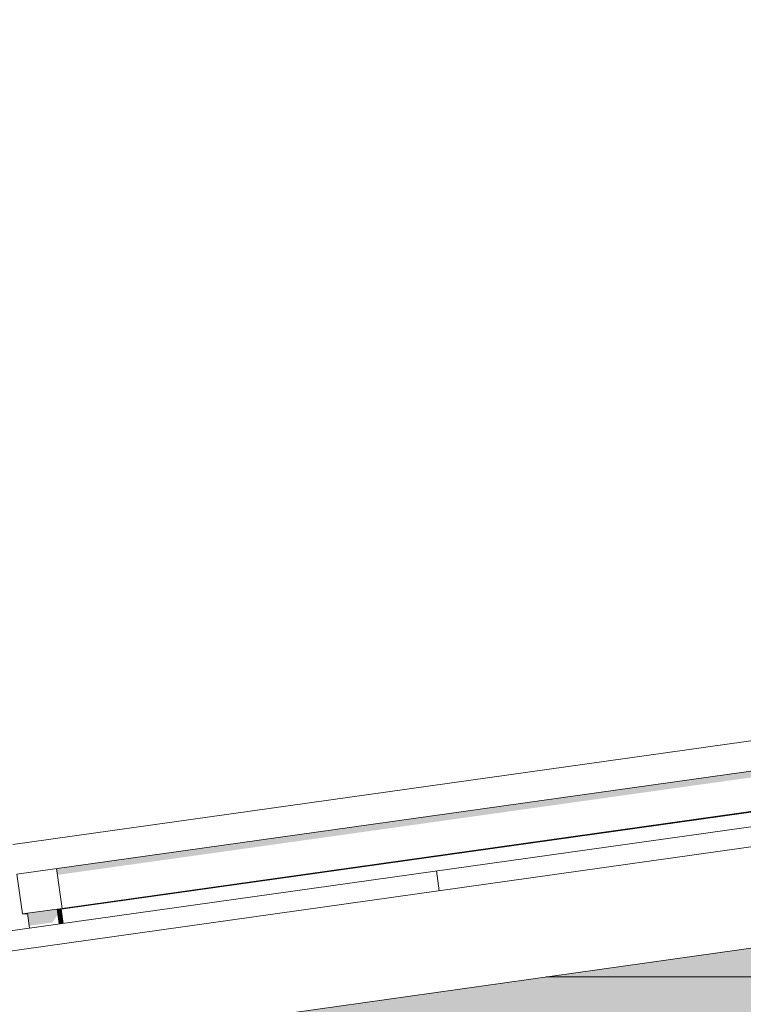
# Model space of a CAD drawing. Header units: metres. Extents: x -52 to 321, y -8 to 26.
# Tile 192 of 256: x 299.007 to 299.728, y 6.305 to 7.287. Entities that reach past the tile are written whole.
import ezdxf

# ---------------------------------------------------------------- set-up
doc = ezdxf.new("R2010")
doc.units = ezdxf.units.M
doc.header["$MEASUREMENT"] = 0
for name, color, linetype in [('30 Dachaufbau', 7, 'Continuous'), ('50 Sanitäreinrichtung', 7, 'Continuous'), ('70 PV-Anlage', 7, 'Continuous'), ('94 Genehmigungsplanung Bemaßung', 7, 'Continuous')]:
    doc.layers.add(name, color=color, linetype=linetype)
doc.styles.add('ERSTELLTER_STIL_2', font='arial.ttf')
doc.dimstyles.new('ERSTELLTER_STIL__1', dxfattribs={"dimtxt": 0.25, "dimasz": 0.19, "dimexe": 0.18, "dimexo": 0.1, "dimgap": 0, "dimtad": 1, "dimtih": 1, "dimtoh": 1, "dimzin": 0, "dimdsep": 46, "dimtxsty": 'ERSTELLTER_STIL_2', "dimblk": 'ARROWHEAD_6', "dimblk1": 'ARROWHEAD_6', "dimblk2": 'ARROWHEAD_6', "dimcen": 0.09, "dimclrd": 7, "dimclre": 7, "dimclrt": 7, "dimazin": 0, "dimtfac": 1, "dimtdec": 4, "dimtmove": 0, "dimatfit": 3, "dimfxl": 1, "dimtolj": 1, "dimtzin": 0, "dimarcsym": 0})

# ---------------------------------------------------------------- blocks, each defined once
blk = doc.blocks.new('*X31', base_point=(33626.11544, -0.00275))
at = {"layer": '30 Dachaufbau', "color": 7, "linetype": 'Continuous', "lineweight": 13}
blk.add_line((299.42478, 6.41823), (299.422, 6.43804), dxfattribs=at)
blk.add_line((299.42478, 6.41823), (299.422, 6.43804), dxfattribs=at)
blk = doc.blocks.new('*D55', base_point=(33626.11544, -0.00275))
at = {"layer": '94 Genehmigungsplanung Bemaßung', "color": 7, "linetype": 'Continuous', "lineweight": 13}
for p, q in [((297.01606, 9.19055), (297.01606, 9.56555)), ((312.83606, 9.19055), (312.83606, 9.56555)), ((297.11606, 9.47805), (296.91606, 9.27805)), ((312.73606, 9.27805), (312.93606, 9.47805)), ((296.86606, 9.37805), (297.01606, 9.37805)), ((297.01606, 9.37805), (312.83606, 9.37805)), ((312.83606, 9.37805), (312.98606, 9.37805))]:
    blk.add_line(p, q, dxfattribs=at)
at = {"layer": '94 Genehmigungsplanung Bemaßung', "color": 7, "lineweight": 13, "insert": (304.49707, 9.42805), "char_height": 0.25, "attachment_point": 7, "style": 'ERSTELLTER_STIL_2'}
blk.add_mtext('\\A1;{\\pql;\\fArial|b0|i0|c0|p0;\\W1.000000;15,82}', dxfattribs=at)
blk = doc.blocks.new('ARROWHEAD_6')
at = {"color": 0, "linetype": 'Continuous', "lineweight": 0}
for p, q in [((-0.5, -0.5), (0.5, 0.5)), ((0, 0), (-1, 0))]:
    blk.add_line(p, q, dxfattribs=at)

msp = doc.modelspace()

# ---------------------------------------------------------------- hatches: boundary and pattern name
at = {"layer": '50 Sanitäreinrichtung', "linetype": 'Continuous', "lineweight": 0, "true_color": 0x000000}
for points in [[(299.53156, 6.33225), (301.13606, 6.33225), (301.13606, 6.36225), (299.74502, 6.36225)], [(299.19106, 6.2844), (299.19106, 5.73672), (301.16106, 6.01359), (301.16106, 6.33225), (299.53156, 6.33225)]]:
    msp.add_hatch(color=18, dxfattribs=at).paths.add_polyline_path(points)
at = {"layer": '70 PV-Anlage', "linetype": 'Continuous', "lineweight": 0, "true_color": 0x000000}
for points in [[(299.04334, 6.44025), (299.04422, 6.43401), (300.58315, 6.65029), (300.58784, 6.61693), (300.59372, 6.61775), (300.58816, 6.65736)], [(300.59372, 6.61775), (299.04901, 6.40066), (299.04901, 6.40064), (300.59382, 6.61775), (300.59379, 6.61775)], [(300.59383, 6.61775), (299.04911, 6.40066), (299.04912, 6.40064), (300.59393, 6.61775), (300.59391, 6.61775)], [(300.59393, 6.61775), (299.04922, 6.40066), (299.04922, 6.40064), (300.59404, 6.61775), (300.594, 6.61775)], [(300.59405, 6.61775), (299.04933, 6.40066), (299.04933, 6.40064), (300.59415, 6.61775)], [(300.59415, 6.61775), (299.04944, 6.40066), (299.04944, 6.40064), (300.59426, 6.61775), (300.59424, 6.61775)], [(300.59426, 6.61775), (299.04955, 6.40066), (299.04955, 6.40064), (300.59437, 6.61775)], [(300.59437, 6.61775), (299.04966, 6.40066), (299.04966, 6.40064), (300.59448, 6.61775)], [(300.59448, 6.61775), (299.04977, 6.40066), (299.04977, 6.40064), (300.59459, 6.61775)], [(300.59459, 6.61775), (299.04987, 6.40066), (299.04988, 6.40064), (300.59469, 6.61775)], [(300.59469, 6.61775), (299.04998, 6.40066), (299.04998, 6.40064), (300.5948, 6.61775)], [(300.59481, 6.61775), (299.05009, 6.40066), (299.05009, 6.40064), (300.59491, 6.61775)], [(300.59491, 6.61775), (299.0502, 6.40066), (299.0502, 6.40064), (300.59502, 6.61775)], [(300.59502, 6.61775), (299.05031, 6.40066), (299.05031, 6.40064), (300.59513, 6.61775)], [(300.59513, 6.61775), (299.05042, 6.40066), (299.05042, 6.40064), (300.59524, 6.61775)], [(300.59524, 6.61775), (299.05052, 6.40066), (299.05053, 6.40064), (300.59534, 6.61775)], [(300.59535, 6.61775), (299.05063, 6.40066), (299.05063, 6.40064), (300.59545, 6.61775)], [(300.59545, 6.61775), (299.05074, 6.40066), (299.05074, 6.40064), (300.59556, 6.61775)], [(300.59556, 6.61775), (299.05085, 6.40066), (299.05085, 6.40064), (300.59567, 6.61775), (300.59562, 6.61775)], [(300.59567, 6.61775), (299.05096, 6.40066), (299.05096, 6.40064), (300.59578, 6.61775)], [(300.59578, 6.61775), (299.05107, 6.40066), (299.05107, 6.40064), (300.59589, 6.61775)], [(300.59589, 6.61775), (299.05117, 6.40066), (299.05118, 6.40064), (300.596, 6.61775)], [(300.596, 6.61775), (299.05128, 6.40066), (299.05129, 6.40064), (300.5961, 6.61775)], [(300.5961, 6.61775), (299.05139, 6.40066), (299.05139, 6.40064), (300.59621, 6.61775)], [(300.59621, 6.61775), (299.0515, 6.40066), (299.0515, 6.40064), (300.59632, 6.61775)], [(300.59632, 6.61775), (299.05161, 6.40066), (299.05161, 6.40064), (300.59643, 6.61775)], [(300.59643, 6.61775), (299.05172, 6.40066), (299.05172, 6.40064), (300.59654, 6.61775)], [(300.59654, 6.61775), (299.05183, 6.40066), (299.05183, 6.40064), (300.59665, 6.61775)], [(300.59665, 6.61775), (299.05193, 6.40066), (299.05194, 6.40064), (300.59675, 6.61775)], [(300.59675, 6.61775), (299.05204, 6.40066), (299.05204, 6.40064), (300.59686, 6.61775)], [(300.59686, 6.61775), (299.05215, 6.40066), (299.05215, 6.40064), (300.59697, 6.61775)], [(300.59697, 6.61775), (299.05226, 6.40066), (299.05226, 6.40064), (300.59708, 6.61775), (300.59707, 6.61775)], [(300.59708, 6.61775), (299.05237, 6.40066), (299.05237, 6.40064), (300.59719, 6.61775)], [(300.59719, 6.61775), (299.05248, 6.40066), (299.05248, 6.40064), (300.5973, 6.61775)], [(300.5973, 6.61775), (299.05258, 6.40066), (299.05259, 6.40064), (300.5974, 6.61775)], [(300.5974, 6.61775), (299.05269, 6.40066), (299.0527, 6.40064), (300.59751, 6.61775)], [(299.01425, 6.39577), (299.00929, 6.39508), (299.0094, 6.39508), (299.01425, 6.39576)], [(299.01425, 6.39576), (299.0094, 6.39508), (299.00951, 6.39508), (299.01425, 6.39574)], [(299.01425, 6.39574), (299.00951, 6.39508), (299.00962, 6.39508), (299.01425, 6.39573)], [(299.01425, 6.39573), (299.00962, 6.39508), (299.00973, 6.39508), (299.01425, 6.39571)], [(299.01425, 6.39571), (299.00973, 6.39508), (299.00984, 6.39508), (299.01426, 6.3957)], [(299.00984, 6.39508), (299.00994, 6.39508), (299.01426, 6.39568), (299.01426, 6.3957)], [(299.00994, 6.39508), (299.01005, 6.39508), (299.01426, 6.39567), (299.01426, 6.39568)], [(299.01426, 6.39567), (299.01005, 6.39508), (299.01016, 6.39508), (299.01426, 6.39565)], [(299.01426, 6.39565), (299.01016, 6.39508), (299.01027, 6.39508), (299.01426, 6.39564)], [(299.01027, 6.39508), (299.01038, 6.39508), (299.01427, 6.39562), (299.01426, 6.39564)], [(299.01038, 6.39508), (299.01049, 6.39508), (299.01427, 6.39561), (299.01427, 6.39562)], [(299.01427, 6.39561), (299.01049, 6.39508), (299.01059, 6.39508), (299.01427, 6.39559)], [(299.01059, 6.39508), (299.0107, 6.39508), (299.01427, 6.39558), (299.01427, 6.39559)], [(299.0107, 6.39508), (299.01081, 6.39508), (299.01427, 6.39556), (299.01427, 6.39558)], [(299.01081, 6.39508), (299.01092, 6.39508), (299.01428, 6.39555), (299.01427, 6.39556)], [(299.01092, 6.39508), (299.01103, 6.39508), (299.01428, 6.39553), (299.01428, 6.39555)], [(299.01103, 6.39508), (299.01114, 6.39508), (299.01428, 6.39552), (299.01428, 6.39553)], [(299.01428, 6.39552), (299.01114, 6.39508), (299.01125, 6.39508), (299.01428, 6.3955)], [(299.01125, 6.39508), (299.01135, 6.39508), (299.01429, 6.39549), (299.01428, 6.3955)], [(299.01135, 6.39508), (299.01146, 6.39508), (299.01429, 6.39547), (299.01429, 6.39549)], [(299.01146, 6.39508), (299.01157, 6.39508), (299.01429, 6.39546), (299.01429, 6.39547)], [(299.01157, 6.39508), (299.01168, 6.39508), (299.01429, 6.39544), (299.01429, 6.39546)], [(299.01168, 6.39508), (299.01179, 6.39508), (299.01429, 6.39543), (299.01429, 6.39544)], [(299.01179, 6.39508), (299.0119, 6.39508), (299.0143, 6.39541), (299.01429, 6.39543)], [(299.0119, 6.39508), (299.012, 6.39508), (299.0143, 6.3954), (299.0143, 6.39541)], [(299.012, 6.39508), (299.01211, 6.39508), (299.0143, 6.39538), (299.0143, 6.3954)], [(299.01211, 6.39508), (299.01222, 6.39508), (299.0143, 6.39537), (299.0143, 6.39538)], [(299.01222, 6.39508), (299.01233, 6.39508), (299.0143, 6.39535), (299.0143, 6.39537)], [(299.01233, 6.39508), (299.01244, 6.39508), (299.01431, 6.39534), (299.0143, 6.39535)], [(299.01244, 6.39508), (299.01255, 6.39508), (299.01431, 6.39532), (299.01431, 6.39534)], [(299.01431, 6.39532), (299.01255, 6.39508), (299.01265, 6.39508), (299.01431, 6.39531)], [(299.01265, 6.39508), (299.01276, 6.39508), (299.01431, 6.39529), (299.01431, 6.39531)], [(299.01276, 6.39508), (299.01287, 6.39508), (299.01431, 6.39528), (299.01431, 6.39529)], [(299.01287, 6.39508), (299.01298, 6.39508), (299.01432, 6.39526), (299.01431, 6.39528)], [(299.01298, 6.39508), (299.01309, 6.39508), (299.01432, 6.39525), (299.01432, 6.39526)], [(299.04395, 6.39995), (299.01425, 6.39577), (299.016, 6.38328), (299.0389, 6.3865), (299.0439, 6.39357), (299.04483, 6.3937)], [(299.04395, 6.39995), (299.04483, 6.3937), (299.04603, 6.3852), (299.04396, 6.39995)], [(299.04396, 6.39995), (299.04396, 6.39993), (299.04901, 6.40064), (299.0489, 6.40064), (299.04518, 6.40012)], [(299.04406, 6.39995), (299.04396, 6.39993), (299.04603, 6.3852), (299.04613, 6.38521)], [(299.04406, 6.39995), (299.04407, 6.39993), (299.04912, 6.40064), (299.04901, 6.40064), (299.04518, 6.4001)], [(299.04417, 6.39995), (299.04407, 6.39993), (299.04614, 6.38521), (299.04623, 6.38523)], [(299.04518, 6.40009), (299.04417, 6.39995), (299.04418, 6.39993), (299.04923, 6.40064), (299.04912, 6.40064)], [(299.04418, 6.39993), (299.04624, 6.38523), (299.04634, 6.38524), (299.04427, 6.39995)], [(299.04518, 6.40007), (299.04428, 6.39995), (299.04428, 6.39993), (299.04934, 6.40064), (299.04923, 6.40064)], [(299.04428, 6.39993), (299.04635, 6.38524), (299.04645, 6.38526), (299.04438, 6.39995)], [(299.04439, 6.39995), (299.04439, 6.39993), (299.04945, 6.40064), (299.04934, 6.40064), (299.04518, 6.40006)], [(299.04449, 6.39995), (299.04439, 6.39993), (299.04645, 6.38526), (299.04655, 6.38527)], [(299.04518, 6.40004), (299.0445, 6.39995), (299.0445, 6.39993), (299.04955, 6.40064), (299.04945, 6.40064)], [(299.0446, 6.39995), (299.0445, 6.39993), (299.04656, 6.38527), (299.04666, 6.38529)], [(299.04518, 6.40003), (299.04461, 6.39995), (299.04461, 6.39993), (299.04966, 6.40064), (299.04955, 6.40064)], [(299.04461, 6.39993), (299.04667, 6.38529), (299.04677, 6.3853), (299.04471, 6.39995)], [(299.04518, 6.40001), (299.04472, 6.39995), (299.04472, 6.39993), (299.04977, 6.40064), (299.04966, 6.40064)], [(299.04472, 6.39993), (299.04677, 6.3853), (299.04687, 6.38532), (299.04482, 6.39995)], [(299.04978, 6.40064), (299.04482, 6.39995), (299.04483, 6.39993), (299.04988, 6.40064)], [(299.04492, 6.39995), (299.04483, 6.39993), (299.04688, 6.38532), (299.04698, 6.38533)], [(299.04518, 6.39998), (299.04493, 6.39995), (299.04493, 6.39993), (299.04999, 6.40064), (299.04988, 6.40064)], [(299.04493, 6.39993), (299.04699, 6.38533), (299.04709, 6.38535), (299.04503, 6.39995)], [(299.04518, 6.39997), (299.04504, 6.39995), (299.04504, 6.39993), (299.0501, 6.40064), (299.04999, 6.40064)], [(299.04514, 6.39995), (299.04504, 6.39993), (299.04709, 6.38535), (299.04719, 6.38536)], [(299.04518, 6.39995), (299.04515, 6.39995), (299.04515, 6.39993), (299.05021, 6.40064), (299.0501, 6.40064)], [(299.04525, 6.39995), (299.04515, 6.39993), (299.0472, 6.38536), (299.0473, 6.38538)], [(299.04526, 6.39995), (299.04526, 6.39993), (299.05031, 6.40064), (299.05021, 6.40064)], [(299.04526, 6.39993), (299.04731, 6.38538), (299.0474, 6.38539), (299.04536, 6.39995)], [(299.04537, 6.39995), (299.04537, 6.39993), (299.05042, 6.40064), (299.05031, 6.40064)], [(299.04537, 6.39993), (299.04741, 6.38539), (299.04751, 6.38541), (299.04547, 6.39995)], [(299.05042, 6.40064), (299.04547, 6.39995), (299.04548, 6.39993), (299.05053, 6.40064)], [(299.04548, 6.39993), (299.04752, 6.38541), (299.04762, 6.38542), (299.04558, 6.39995)], [(299.04558, 6.39995), (299.04558, 6.39993), (299.05064, 6.40064), (299.05053, 6.40064)], [(299.04558, 6.39993), (299.04762, 6.38542), (299.04772, 6.38544), (299.04568, 6.39995)], [(299.04569, 6.39995), (299.04569, 6.39993), (299.05075, 6.40064), (299.05064, 6.40064)], [(299.04569, 6.39993), (299.04773, 6.38544), (299.04783, 6.38545), (299.04579, 6.39995)], [(299.0458, 6.39995), (299.0458, 6.39993), (299.05086, 6.40064), (299.05075, 6.40064)], [(299.0458, 6.39993), (299.04784, 6.38545), (299.04794, 6.38547), (299.0459, 6.39995)], [(299.04591, 6.39995), (299.04591, 6.39993), (299.05096, 6.40064), (299.05086, 6.40064)], [(299.04591, 6.39993), (299.04794, 6.38547), (299.04804, 6.38548), (299.04601, 6.39995)], [(299.04602, 6.39995), (299.04602, 6.39993), (299.05107, 6.40064), (299.05096, 6.40064)], [(299.04602, 6.39993), (299.04805, 6.38548), (299.04815, 6.3855), (299.04612, 6.39995)], [(299.04613, 6.39995), (299.04613, 6.39993), (299.05118, 6.40064), (299.05107, 6.40064)], [(299.04613, 6.39993), (299.04816, 6.3855), (299.04825, 6.38551), (299.04623, 6.39995)], [(299.04623, 6.39995), (299.04624, 6.39993), (299.05129, 6.40064), (299.05118, 6.40064)], [(299.04624, 6.39993), (299.04826, 6.38551), (299.04836, 6.38553), (299.04633, 6.39995)], [(299.04634, 6.39995), (299.04634, 6.39993), (299.0514, 6.40064), (299.05129, 6.40064)], [(299.04634, 6.39993), (299.04837, 6.38553), (299.04847, 6.38554), (299.04644, 6.39995)], [(299.04645, 6.39995), (299.04645, 6.39993), (299.05151, 6.40064), (299.0514, 6.40064)], [(299.04645, 6.39993), (299.04848, 6.38554), (299.04857, 6.38556), (299.04655, 6.39995)], [(299.04656, 6.39995), (299.04656, 6.39993), (299.05161, 6.40064), (299.05151, 6.40064)], [(299.04656, 6.39993), (299.04858, 6.38556), (299.04868, 6.38557), (299.04666, 6.39995)], [(299.04667, 6.39995), (299.04667, 6.39993), (299.05172, 6.40064), (299.05161, 6.40064)], [(299.04667, 6.39993), (299.04869, 6.38557), (299.04879, 6.38559), (299.04677, 6.39995)], [(299.04678, 6.39995), (299.04678, 6.39993), (299.05183, 6.40064), (299.05172, 6.40064)], [(299.04678, 6.39993), (299.04879, 6.38559), (299.04889, 6.3856), (299.04688, 6.39995)], [(299.04688, 6.39995), (299.04689, 6.39993), (299.05194, 6.40064), (299.05183, 6.40064)], [(299.04689, 6.39993), (299.0489, 6.3856), (299.049, 6.38562), (299.04699, 6.39995)], [(299.04699, 6.39995), (299.04699, 6.39993), (299.05205, 6.40064), (299.05194, 6.40064)], [(299.04699, 6.39993), (299.04901, 6.38562), (299.04911, 6.38563), (299.04709, 6.39995)], [(299.0471, 6.39995), (299.0471, 6.39993), (299.05216, 6.40064), (299.05205, 6.40064)], [(299.0471, 6.39993), (299.04911, 6.38563), (299.04921, 6.38564), (299.0472, 6.39995)], [(299.05216, 6.40064), (299.04721, 6.39995), (299.04721, 6.39993), (299.05227, 6.40064)], [(299.04721, 6.39993), (299.04922, 6.38565), (299.04932, 6.38566), (299.04731, 6.39995)], [(299.04732, 6.39995), (299.04732, 6.39993), (299.05237, 6.40064), (299.05227, 6.40064)], [(299.04732, 6.39993), (299.04933, 6.38566), (299.04942, 6.38567), (299.04742, 6.39995)], [(299.04743, 6.39995), (299.04743, 6.39993), (299.05248, 6.40064), (299.05237, 6.40064)], [(299.04743, 6.39993), (299.04943, 6.38568), (299.04953, 6.38569), (299.04753, 6.39995)], [(299.04754, 6.39995), (299.04754, 6.39993), (299.05259, 6.40064), (299.05248, 6.40064)], [(299.04754, 6.39993), (299.04954, 6.38569), (299.04964, 6.3857), (299.04764, 6.39995)], [(299.05259, 6.40064), (299.04764, 6.39995), (299.04765, 6.39993), (299.0527, 6.40064)], [(299.04765, 6.39993), (299.04964, 6.38571), (299.04974, 6.38572), (299.04774, 6.39995)], [(299.049, 6.40066), (299.0489, 6.40064), (299.04901, 6.40064)], [(299.04911, 6.40066), (299.04901, 6.40064), (299.04912, 6.40064)], [(299.04922, 6.40066), (299.04912, 6.40064), (299.04922, 6.40064)], [(299.04933, 6.40066), (299.04923, 6.40064), (299.04933, 6.40064)], [(299.04934, 6.40064), (299.04944, 6.40064), (299.04944, 6.40066), (299.04942, 6.40065)], [(299.04945, 6.40064), (299.04955, 6.40064), (299.04955, 6.40066)], [(299.04955, 6.40064), (299.04966, 6.40064), (299.04966, 6.40066)], [(299.04966, 6.40064), (299.04977, 6.40064), (299.04977, 6.40066)], [(299.04978, 6.40064), (299.04988, 6.40064), (299.04987, 6.40066)], [(299.04988, 6.40064), (299.04998, 6.40064), (299.04998, 6.40066)], [(299.05009, 6.40066), (299.04999, 6.40064), (299.05009, 6.40064)], [(299.0501, 6.40064), (299.0502, 6.40064), (299.0502, 6.40066)], [(299.05021, 6.40064), (299.05031, 6.40064), (299.05031, 6.40066)], [(299.05042, 6.40066), (299.05031, 6.40064), (299.05042, 6.40064)], [(299.05042, 6.40064), (299.05053, 6.40064), (299.05052, 6.40066)], [(299.05053, 6.40064), (299.05063, 6.40064), (299.05063, 6.40066)], [(299.05064, 6.40064), (299.05074, 6.40064), (299.05074, 6.40066)], [(299.05075, 6.40064), (299.05085, 6.40064), (299.05085, 6.40066), (299.05081, 6.40065)], [(299.05086, 6.40064), (299.05096, 6.40064), (299.05096, 6.40066)], [(299.05096, 6.40064), (299.05107, 6.40064), (299.05107, 6.40066)], [(299.05107, 6.40064), (299.05118, 6.40064), (299.05117, 6.40066)], [(299.05118, 6.40064), (299.05129, 6.40064), (299.05128, 6.40066)], [(299.05129, 6.40064), (299.05139, 6.40064), (299.05139, 6.40066)], [(299.0514, 6.40064), (299.0515, 6.40064), (299.0515, 6.40066)], [(299.05151, 6.40064), (299.05161, 6.40064), (299.05161, 6.40066)], [(299.05162, 6.40064), (299.05172, 6.40064), (299.05172, 6.40066)], [(299.05172, 6.40064), (299.05183, 6.40064), (299.05183, 6.40066)], [(299.05183, 6.40064), (299.05194, 6.40064), (299.05193, 6.40066)], [(299.05194, 6.40064), (299.05204, 6.40064), (299.05204, 6.40066)], [(299.05205, 6.40064), (299.05215, 6.40064), (299.05215, 6.40066)], [(299.05216, 6.40064), (299.05226, 6.40064), (299.05225, 6.40066)], [(299.05227, 6.40064), (299.05237, 6.40064), (299.05237, 6.40066)], [(299.05237, 6.40064), (299.05248, 6.40064), (299.05248, 6.40066)], [(299.05248, 6.40064), (299.05259, 6.40064), (299.05258, 6.40066)], [(299.05259, 6.40064), (299.0527, 6.40064), (299.05269, 6.40066)]]:
    msp.add_hatch(color=18, dxfattribs=at).paths.add_polyline_path(points)

# ---------------------------------------------------------------- linework, layer by layer
at = {"layer": '30 Dachaufbau', "color": 7, "linetype": 'Continuous', "lineweight": 13}
for p, q in [((296.45119, 6.02052), (304.92606, 7.21158)), ((304.92606, 7.19139), (296.45398, 6.00071)), ((304.92606, 7.0904), (296.46789, 5.90168))]:
    msp.add_line(p, q, dxfattribs=at)
at = {"layer": '50 Sanitäreinrichtung', "color": 251, "linetype": 'Continuous', "lineweight": 18, "true_color": 0x5f5f5f}
msp.add_line((301.16106, 6.33225), (299.53156, 6.33225), dxfattribs=at)
at = {"layer": '70 PV-Anlage', "color": 7, "linetype": 'Continuous', "lineweight": 13}
for p, q in [((300.69935, 6.70328), (298.99955, 6.46439)), ((300.70352, 6.67358), (299.00373, 6.43469)), ((300.59372, 6.61775), (299.0489, 6.40064)), ((300.59383, 6.61775), (299.04901, 6.40064)), ((300.59393, 6.61775), (299.04912, 6.40064)), ((300.59404, 6.61775), (299.04922, 6.40064)), ((300.59415, 6.61775), (299.04933, 6.40064)), ((300.59426, 6.61775), (299.04944, 6.40064)), ((300.59437, 6.61775), (299.04955, 6.40064)), ((300.59448, 6.61775), (299.04966, 6.40064)), ((300.59459, 6.61775), (299.04977, 6.40064)), ((300.59469, 6.61775), (299.04988, 6.40064)), ((300.5948, 6.61775), (299.04998, 6.40064)), ((300.59491, 6.61775), (299.05009, 6.40064)), ((300.59502, 6.61775), (299.0502, 6.40064)), ((300.59513, 6.61775), (299.05031, 6.40064)), ((300.59524, 6.61775), (299.05042, 6.40064)), ((300.59534, 6.61775), (299.05053, 6.40064)), ((300.59545, 6.61775), (299.05063, 6.40064)), ((300.59556, 6.61775), (299.05074, 6.40064)), ((300.59567, 6.61775), (299.05085, 6.40064)), ((300.59578, 6.61775), (299.05096, 6.40064)), ((300.59589, 6.61775), (299.05107, 6.40064)), ((300.596, 6.61775), (299.05118, 6.40064)), ((300.5961, 6.61775), (299.05129, 6.40064)), ((300.59621, 6.61775), (299.05139, 6.40064)), ((300.59632, 6.61775), (299.0515, 6.40064)), ((300.59643, 6.61775), (299.05161, 6.40064)), ((300.59654, 6.61775), (299.05172, 6.40064)), ((300.59665, 6.61775), (299.05183, 6.40064)), ((300.59675, 6.61775), (299.05194, 6.40064)), ((300.59686, 6.61775), (299.05204, 6.40064)), ((300.59697, 6.61775), (299.05215, 6.40064)), ((300.59708, 6.61775), (299.05226, 6.40064)), ((300.59719, 6.61775), (299.05237, 6.40064)), ((300.5973, 6.61775), (299.05248, 6.40064)), ((300.5974, 6.61775), (299.05259, 6.40064)), ((300.59751, 6.61775), (299.0527, 6.40064)), ((299.00929, 6.39508), (299.00373, 6.43469)), ((299.0489, 6.40064), (299.04334, 6.44025)), ((299.0489, 6.40064), (299.00929, 6.39508)), ((299.00929, 6.39508), (299.0094, 6.39508)), ((299.0094, 6.39508), (299.01425, 6.39576)), ((299.0094, 6.39508), (299.00951, 6.39508)), ((299.00951, 6.39508), (299.01425, 6.39574)), ((299.00951, 6.39508), (299.00962, 6.39508)), ((299.00962, 6.39508), (299.01425, 6.39573)), ((299.00962, 6.39508), (299.00973, 6.39508)), ((299.00973, 6.39508), (299.01425, 6.39571)), ((299.00973, 6.39508), (299.00984, 6.39508)), ((299.00984, 6.39508), (299.01426, 6.3957)), ((299.00984, 6.39508), (299.00994, 6.39508)), ((299.00994, 6.39508), (299.01426, 6.39568)), ((299.00994, 6.39508), (299.01005, 6.39508)), ((299.01005, 6.39508), (299.01426, 6.39567)), ((299.01005, 6.39508), (299.01016, 6.39508)), ((299.01016, 6.39508), (299.01426, 6.39565)), ((299.01016, 6.39508), (299.01027, 6.39508)), ((299.01027, 6.39508), (299.01426, 6.39564)), ((299.01027, 6.39508), (299.01038, 6.39508)), ((299.01038, 6.39508), (299.01427, 6.39562)), ((299.01038, 6.39508), (299.01049, 6.39508)), ((299.01049, 6.39508), (299.01427, 6.39561)), ((299.01049, 6.39508), (299.01059, 6.39508)), ((299.01059, 6.39508), (299.01427, 6.39559)), ((299.01059, 6.39508), (299.0107, 6.39508)), ((299.0107, 6.39508), (299.01427, 6.39558)), ((299.0107, 6.39508), (299.01081, 6.39508)), ((299.01081, 6.39508), (299.01427, 6.39556)), ((299.01081, 6.39508), (299.01092, 6.39508)), ((299.01092, 6.39508), (299.01428, 6.39555)), ((299.01092, 6.39508), (299.01103, 6.39508)), ((299.01103, 6.39508), (299.01428, 6.39553)), ((299.01103, 6.39508), (299.01114, 6.39508)), ((299.01114, 6.39508), (299.01428, 6.39552)), ((299.01114, 6.39508), (299.01125, 6.39508)), ((299.01125, 6.39508), (299.01428, 6.3955)), ((299.01125, 6.39508), (299.01135, 6.39508)), ((299.01135, 6.39508), (299.01429, 6.39549)), ((299.01135, 6.39508), (299.01146, 6.39508)), ((299.01146, 6.39508), (299.01429, 6.39547)), ((299.01146, 6.39508), (299.01157, 6.39508)), ((299.01157, 6.39508), (299.01429, 6.39546)), ((299.01157, 6.39508), (299.01168, 6.39508)), ((299.01168, 6.39508), (299.01429, 6.39544)), ((299.01168, 6.39508), (299.01179, 6.39508)), ((299.01179, 6.39508), (299.01429, 6.39543)), ((299.01179, 6.39508), (299.0119, 6.39508)), ((299.0119, 6.39508), (299.0143, 6.39541)), ((299.0119, 6.39508), (299.012, 6.39508)), ((299.012, 6.39508), (299.0143, 6.3954)), ((299.012, 6.39508), (299.01211, 6.39508)), ((299.01211, 6.39508), (299.0143, 6.39538)), ((299.01211, 6.39508), (299.01222, 6.39508)), ((299.01222, 6.39508), (299.0143, 6.39537)), ((299.01222, 6.39508), (299.01233, 6.39508)), ((299.01233, 6.39508), (299.0143, 6.39535)), ((299.01233, 6.39508), (299.01244, 6.39508)), ((299.01244, 6.39508), (299.01431, 6.39534)), ((299.01244, 6.39508), (299.01255, 6.39508)), ((299.01255, 6.39508), (299.01431, 6.39532)), ((299.01255, 6.39508), (299.01265, 6.39508)), ((299.01265, 6.39508), (299.01431, 6.39531)), ((299.01265, 6.39508), (299.01276, 6.39508)), ((299.01276, 6.39508), (299.01431, 6.39529)), ((299.01276, 6.39508), (299.01287, 6.39508)), ((299.01287, 6.39508), (299.01431, 6.39528)), ((299.01287, 6.39508), (299.01298, 6.39508)), ((299.01298, 6.39508), (299.01432, 6.39526)), ((299.01298, 6.39508), (299.01309, 6.39508)), ((299.01309, 6.39508), (299.01432, 6.39525)), ((299.01425, 6.39577), (299.01632, 6.38102)), ((299.04603, 6.3852), (299.04395, 6.39995)), ((299.04406, 6.39995), (299.04396, 6.39993)), ((299.04406, 6.39995), (299.04901, 6.40064)), ((299.04613, 6.38521), (299.04406, 6.39995)), ((299.04417, 6.39995), (299.04407, 6.39993)), ((299.04417, 6.39995), (299.04912, 6.40064)), ((299.04623, 6.38523), (299.04417, 6.39995)), ((299.04427, 6.39995), (299.04418, 6.39993)), ((299.04634, 6.38524), (299.04427, 6.39995)), ((299.04428, 6.39995), (299.04922, 6.40064)), ((299.04438, 6.39995), (299.04428, 6.39993)), ((299.04645, 6.38526), (299.04438, 6.39995)), ((299.04439, 6.39995), (299.04933, 6.40064)), ((299.04449, 6.39995), (299.04439, 6.39993)), ((299.04449, 6.39995), (299.04944, 6.40064)), ((299.04655, 6.38527), (299.04449, 6.39995)), ((299.0446, 6.39995), (299.0445, 6.39993)), ((299.0446, 6.39995), (299.04955, 6.40064)), ((299.04666, 6.38529), (299.0446, 6.39995)), ((299.04471, 6.39995), (299.04461, 6.39993)), ((299.04471, 6.39995), (299.04966, 6.40064)), ((299.04677, 6.3853), (299.04471, 6.39995)), ((299.04482, 6.39995), (299.04472, 6.39993)), ((299.04482, 6.39995), (299.04977, 6.40064)), ((299.04687, 6.38532), (299.04482, 6.39995)), ((299.04492, 6.39995), (299.04483, 6.39993)), ((299.04698, 6.38533), (299.04492, 6.39995)), ((299.04493, 6.39995), (299.04988, 6.40064)), ((299.04503, 6.39995), (299.04493, 6.39993)), ((299.04709, 6.38535), (299.04503, 6.39995)), ((299.04504, 6.39995), (299.04998, 6.40064)), ((299.04514, 6.39995), (299.04504, 6.39993)), ((299.04514, 6.39995), (299.05009, 6.40064)), ((299.04719, 6.38536), (299.04514, 6.39995)), ((299.04525, 6.39995), (299.04515, 6.39993)), ((299.04525, 6.39995), (299.0502, 6.40064)), ((299.0473, 6.38538), (299.04525, 6.39995)), ((299.04536, 6.39995), (299.04526, 6.39993)), ((299.04536, 6.39995), (299.05031, 6.40064)), ((299.0474, 6.38539), (299.04536, 6.39995)), ((299.04547, 6.39995), (299.04537, 6.39993)), ((299.04547, 6.39995), (299.05042, 6.40064)), ((299.04751, 6.38541), (299.04547, 6.39995)), ((299.04558, 6.39995), (299.04548, 6.39993)), ((299.04558, 6.39995), (299.05053, 6.40064)), ((299.04762, 6.38542), (299.04558, 6.39995)), ((299.04568, 6.39995), (299.04558, 6.39993)), ((299.04772, 6.38544), (299.04568, 6.39995)), ((299.04569, 6.39995), (299.05063, 6.40064)), ((299.04579, 6.39995), (299.04569, 6.39993)), ((299.04783, 6.38545), (299.04579, 6.39995)), ((299.0458, 6.39995), (299.05074, 6.40064)), ((299.0459, 6.39995), (299.0458, 6.39993)), ((299.0459, 6.39995), (299.05085, 6.40064)), ((299.04794, 6.38547), (299.0459, 6.39995)), ((299.04601, 6.39995), (299.04591, 6.39993)), ((299.04601, 6.39995), (299.05096, 6.40064)), ((299.04804, 6.38548), (299.04601, 6.39995)), ((299.04612, 6.39995), (299.04602, 6.39993)), ((299.04612, 6.39995), (299.05107, 6.40064)), ((299.04815, 6.3855), (299.04612, 6.39995)), ((299.04623, 6.39995), (299.04613, 6.39993)), ((299.04623, 6.39995), (299.05118, 6.40064)), ((299.04825, 6.38551), (299.04623, 6.39995)), ((299.04633, 6.39995), (299.04624, 6.39993)), ((299.04633, 6.39995), (299.05129, 6.40064)), ((299.04836, 6.38553), (299.04633, 6.39995)), ((299.04644, 6.39995), (299.04634, 6.39993)), ((299.04644, 6.39995), (299.05139, 6.40064)), ((299.04847, 6.38554), (299.04644, 6.39995)), ((299.04655, 6.39995), (299.04645, 6.39993)), ((299.04655, 6.39995), (299.0515, 6.40064)), ((299.04857, 6.38556), (299.04655, 6.39995)), ((299.04666, 6.39995), (299.04656, 6.39993)), ((299.04666, 6.39995), (299.05161, 6.40064)), ((299.04868, 6.38557), (299.04666, 6.39995)), ((299.04677, 6.39995), (299.04667, 6.39993)), ((299.04677, 6.39995), (299.05172, 6.40064)), ((299.04879, 6.38559), (299.04677, 6.39995)), ((299.04688, 6.39995), (299.04678, 6.39993)), ((299.04688, 6.39995), (299.05183, 6.40064)), ((299.04889, 6.3856), (299.04688, 6.39995)), ((299.04699, 6.39995), (299.04689, 6.39993)), ((299.04699, 6.39995), (299.05194, 6.40064)), ((299.049, 6.38562), (299.04699, 6.39995)), ((299.04709, 6.39995), (299.04699, 6.39993)), ((299.04709, 6.39995), (299.05204, 6.40064)), ((299.04911, 6.38563), (299.04709, 6.39995)), ((299.0472, 6.39995), (299.0471, 6.39993)), ((299.0472, 6.39995), (299.05215, 6.40064)), ((299.04921, 6.38564), (299.0472, 6.39995)), ((299.04731, 6.39995), (299.04721, 6.39993)), ((299.04731, 6.39995), (299.05226, 6.40064)), ((299.04932, 6.38566), (299.04731, 6.39995)), ((299.04742, 6.39995), (299.04732, 6.39993)), ((299.04742, 6.39995), (299.05237, 6.40064)), ((299.04942, 6.38567), (299.04742, 6.39995)), ((299.04753, 6.39995), (299.04743, 6.39993)), ((299.04753, 6.39995), (299.05248, 6.40064)), ((299.04953, 6.38569), (299.04753, 6.39995)), ((299.04764, 6.39995), (299.04754, 6.39993)), ((299.04764, 6.39995), (299.05259, 6.40064)), ((299.04964, 6.3857), (299.04764, 6.39995)), ((299.04774, 6.39995), (299.04765, 6.39993)), ((299.04974, 6.38572), (299.04774, 6.39995)), ((299.04775, 6.39995), (299.0527, 6.40064)), ((299.04901, 6.40064), (299.0489, 6.40064)), ((299.04912, 6.40064), (299.04901, 6.40064)), ((299.04923, 6.40064), (299.04912, 6.40064)), ((299.04934, 6.40064), (299.04923, 6.40064)), ((299.04944, 6.40064), (299.04934, 6.40064)), ((299.04955, 6.40064), (299.04945, 6.40064)), ((299.04966, 6.40064), (299.04955, 6.40064)), ((299.04977, 6.40064), (299.04966, 6.40064)), ((299.04988, 6.40064), (299.04977, 6.40064)), ((299.04999, 6.40064), (299.04988, 6.40064)), ((299.0501, 6.40064), (299.04999, 6.40064)), ((299.0502, 6.40064), (299.0501, 6.40064)), ((299.05031, 6.40064), (299.05021, 6.40064)), ((299.05042, 6.40064), (299.05031, 6.40064)), ((299.05053, 6.40064), (299.05042, 6.40064)), ((299.05064, 6.40064), (299.05053, 6.40064)), ((299.05075, 6.40064), (299.05064, 6.40064)), ((299.05085, 6.40064), (299.05075, 6.40064)), ((299.05096, 6.40064), (299.05086, 6.40064)), ((299.05107, 6.40064), (299.05096, 6.40064)), ((299.05118, 6.40064), (299.05107, 6.40064)), ((299.05129, 6.40064), (299.05118, 6.40064)), ((299.0514, 6.40064), (299.05129, 6.40064)), ((299.05151, 6.40064), (299.0514, 6.40064)), ((299.05161, 6.40064), (299.05151, 6.40064)), ((299.05172, 6.40064), (299.05161, 6.40064)), ((299.05183, 6.40064), (299.05172, 6.40064)), ((299.05194, 6.40064), (299.05183, 6.40064)), ((299.05205, 6.40064), (299.05194, 6.40064)), ((299.05216, 6.40064), (299.05205, 6.40064)), ((299.05227, 6.40064), (299.05216, 6.40064)), ((299.05237, 6.40064), (299.05227, 6.40064)), ((299.05248, 6.40064), (299.05237, 6.40064)), ((299.05259, 6.40064), (299.05248, 6.40064)), ((299.0527, 6.40064), (299.05259, 6.40064))]:
    msp.add_line(p, q, dxfattribs=at)

# ---------------------------------------------------------------- block references
at = {"layer": '30 Dachaufbau', "lineweight": 0}
msp.add_blockref('*X31', (33626.11544, -0.00275), dxfattribs=at)

# ---------------------------------------------------------------- dimensions: what is measured, and where the dimension line sits
at = {"layer": '94 Genehmigungsplanung Bemaßung', "color": 7, "linetype": 'Continuous', "lineweight": 13}
dim = msp.add_linear_dim(base=(312.83606, 9.37805), p1=(297.01606, 3.34725), p2=(312.83606, 3.34725), dimstyle='ERSTELLTER_STIL__1', dxfattribs=at)
dim.commit()
dim.dimension.update_dxf_attribs({"geometry": '*D55', "text_midpoint": (304.91585, 9.55305), "dimtype": 160})

doc.saveas('drawing.dxf')
